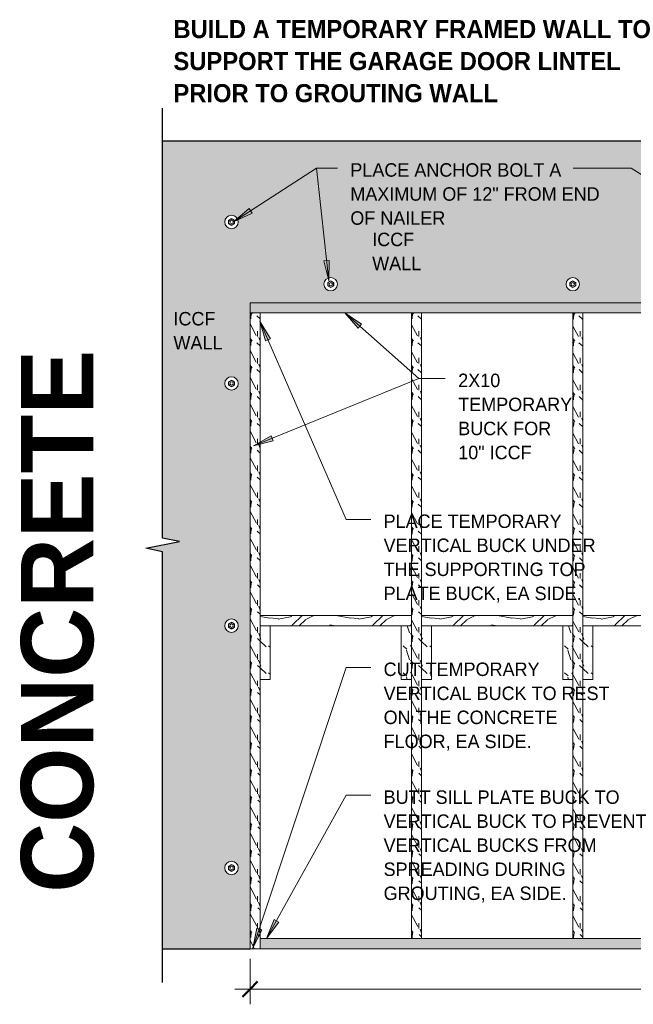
# Model space of a CAD drawing. Header units: inches. Extents: x 263 to 1771, y -57 to 386.
# Tile 25 of 27: x 1458 to 1550, y 89 to 235. Entities that reach past the tile are written whole.
import ezdxf

# ---------------------------------------------------------------- set-up
doc = ezdxf.new("R2010")
doc.units = ezdxf.units.IN
doc.header["$MEASUREMENT"] = 0
doc.layers.add('A-ANNO-DIMS', color=1, linetype='Continuous')
for name, color, linetype, lineweight in [('A-ANNO-DIMS-24', 1, 'Continuous', 9), ('A-ANNO-TEXT', 2, 'Continuous', 9), ('A-DETL', 5, 'Continuous', 9), ('A-DETL-GENF', 3, 'Continuous', 9), ('A-DETL-LLIN', 3, 'Continuous', 9)]:
    doc.layers.add(name, color=color, linetype=linetype, lineweight=lineweight)
doc.dimstyles.new('Linear_-_3_32__SBT_TO_1_FT', dxfattribs={"dimscale": 12, "dimtxt": 0.1875, "dimasz": 0.18, "dimexe": 0.1875, "dimexo": 0.005208, "dimgap": 0.125, "dimtad": 1, "dimtoh": 1, "dimdec": 0, "dimzin": 3, "dimdsep": 46, "dimlunit": 4, "dimtxsty": 'Standard', "dimtsz": 0.132583, "dimcen": 0.09, "dimdle": 0.1875, "dimazin": 1, "dimtfac": 1, "dimtdec": 0, "dimtmove": 0, "dimatfit": 3, "dimfxl": 0, "dimtvp": 1, "dimtolj": 1, "dimtzin": 0, "dimarcsym": 0})
pattern_1 = [(355.236, (1435.446, 2.04), (-132.0003, 12.0013126), [1.445, -143.054]), (11.31, (1436.886, 1.92), (47.999802, 11.999618), [1.836, -59.353]), (45, (1438.686, 2.28), (2e-15, 11.9996), [1.358, -15.613]), (46.848, (1439.646, 3.24), (167.9990196, 180.0011794), [2.632, -260.549]), (12.995, (1441.446, 5.16), (-107.9998605, -24.0011767), [1.601, -158.499]), (0, (1443.006, 5.52), (12, 12), [3, -9]), (350.538, (1446.006, 5.52), (-59.999615, 11.999802), [1.46, -71.533]), (354.289, (1435.446, 5.28), (-107.9998584, 12.0007164), [1.206, -119.393]), (0, (1436.646, 5.16), (12, 12), [1.8, -10.2]), (28.301, (1438.446, 5.16), (131.999243, 72.0006128), [1.772, -175.406]), (52.125, (1440.006, 6), (-47.999473, -60.0000516), [2.736, -134.085]), (39.289, (1441.686, 8.16), (72.0004775, 59.9991211), [1.706, -168.847]), (6.34, (1443.006, 9.24), (96.000043, 11.9994996), [2.173, -106.491]), (348.111, (1445.166, 9.48), (-168.0000449, 36.0010252), [2.33, -230.668]), (353.29, (1435.446, 9), (107.9996025, -12.0003127), [2.054, -203.353]), (3.366, (1437.486, 8.76), (191.9997334, 11.9987713), [2.044, -202.309]), (33.69, (1439.526, 8.88), (-24.000228, -12.000356), [2.163, -41.103]), (47.49, (1441.326, 10.08), (119.9988796, 132.0006096), [1.953, -193.392]), (14.931, (1442.646, 11.52), (132.000387, 35.9990847), [1.863, -184.427]), (0, (1444.446, 12), (12, 12), [1.44, -10.56]), (347.005, (1445.886, 12), (107.9998605, -24.0011767), [1.601, -158.499]), (0, (1439.166, 0), (12, 12), [0.032, -11.968]), (223.152, (1440.846, 1.8), (180.0011794, 167.9990196), [2.632, -260.549]), (206.565, (1438.926, 12), (-12.00009, -12.00052), [1.073, -25.759]), (188.13, (1437.966, 11.52), (-71.999614, -11.999756), [1.697, -83.156]), (156.801, (1436.286, 11.28), (-60.000172, 24.000225), [0.914, -90.475]), (26.565, (1440.846, 1.8), (12.00009, 12.00052), [1.342, -25.491]), (6.71, (1442.046, 2.4), (-107.9996025, -12.0003127), [2.054, -203.353]), (349.875, (1444.086, 2.64), (204.00011846, -36.00112297), [3.413, -337.902]), (349.695, (1435.446, 0.72), (71.9996573, -12.0004542), [1.342, -132.822]), (15.524, (1436.766, 0.48), (-132.0004175, -36.0001992), [2.242, -221.937]), (42.879, (1438.926, 1.08), (-155.9998721, -144.000517), [2.293, -226.967]), (34.695, (1440.606, 2.64), (120.0004404, 83.9998924), [1.897, -187.839]), (9.462, (1442.166, 3.72), (59.999615, 11.999802), [2.19, -70.803]), (353.418, (1444.326, 4.08), (-203.99963486, 23.9996579), [3.141, -310.929]), (351.87, (1435.446, 3.72), (-71.999614, 11.999756), [1.697, -83.156]), (11.31, (1437.126, 3.48), (47.999802, 11.999618), [1.836, -59.353]), (42.51, (1438.926, 3.84), (-132.0006096, -119.9988796), [1.953, -193.392]), (45, (1440.366, 5.16), (2e-15, 11.9996), [2.206, -14.764]), (17.354, (1441.926, 6.72), (-155.9999896, -47.9997765), [2.012, -199.145]), (356.633, (1443.846, 7.32), (-191.999524, 12.0021223), [2.044, -202.309]), (342.897, (1445.886, 7.2), (120.0001634, -36.0009398), [1.632, -161.585]), (351.254, (1435.446, 6.72), (84.000072, -12.000115), [1.578, -156.257]), (14.931, (1437.006, 6.48), (132.000387, 35.9990847), [1.863, -184.427]), (32.005, (1438.806, 6.96), (-60.000361, -35.9996707), [2.264, -110.944]), (49.899, (1440.726, 8.16), (-132.00013176, -155.9998026), [2.981, -295.093]), (15.945, (1442.646, 10.44), (-48.0001825, -12.000037), [1.747, -85.614]), (353.991, (1444.326, 10.92), (120.0001174, -12.000109), [2.293, -226.967]), (336.801, (1446.606, 10.68), (60.000172, -24.000225), [0.914, -90.475]), (350.538, (1435.446, 10.32), (-59.999615, 11.999802), [1.46, -71.533]), (10.008, (1436.886, 10.08), (131.9997426, 23.999859), [2.072, -205.081]), (37.405, (1438.926, 10.44), (156.00071, 119.9993492), [2.568, -254.243]), (29.055, (1440.966, 0), (83.9993836, 48.000945), [1.235, -122.312]), (10.784, (1442.046, 0.6), (-192.0000843, -35.9993246), [2.565, -253.965]), (352.875, (1444.566, 1.08), (-84.000295, 11.9995924), [2.902, -93.845])]
pattern_2 = [(108.435, (1436.486, 0), (-3.998075, 7.9970804), [1.517, -11.127]), (139.399, (1436.006, 1.439), (-23.9903337, 19.9913199), [0.737, -36.126]), (136.848, (1439.445, 1.919), (-59.97609028, 55.97734648), [1.754, -85.938]), (109.983, (1438.165, 3.119), (-11.99563466, 31.9874293), [0.936, -45.864]), (90, (1437.845, 0), (-3.998, 3.998), [0.8, -3.199]), (118.443, (1437.845, 0.8), (27.9890638, -51.97850372), [2.183, -106.952]), (84.289, (1436.806, 2.719), (-3.9988125, -35.9856906), [0.804, -39.38]), (129.806, (1436.886, 3.519), (15.9936204, -19.9918148), [0.625, -30.604])]

# ---------------------------------------------------------------- blocks, each defined once
blk = doc.blocks.new('Anchor Bolts Ho_R TO GROUT0')
at = {"layer": 'A-DETL-GENF'}
for p, q in [((0.54, 1.24), (0.98, 1.49)), ((0.98, 1.49), (1.42, 1.24)), ((0.54, 0.73), (0.54, 1.24)), ((0.98, 0.48), (0.54, 0.73)), ((1.42, 0.73), (0.98, 0.48)), ((1.42, 1.24), (1.42, 0.73))]:
    blk.add_line(p, q, dxfattribs=at)
for radius in [0.438, 0.25]:
    blk.add_circle((0.98, 0.99), radius, dxfattribs=at)
blk = doc.blocks.new('Break Line1 - B_R TO GROUT0')
at = {"layer": 'A-DETL-GENF', "lineweight": 30}
for p, q in [((-1, 0), (-0.5, 2.5)), ((-0.5, 2.5), (0.5, -2.5)), ((-65.01, 0), (-1, 0)), ((0.5, -2.5), (1, 0)), ((1, 0), (64.91, 0))]:
    blk.add_line(p, q, dxfattribs=at)
blk = doc.blocks.new('DIMBLOCK14-GARA_R TO GROUT0')
at = {"layer": 'A-ANNO-DIMS-24'}
for p, q in [((1492.71, 95.51), (1492.71, 88.74)), ((1492.71, 90.99), (1492.71, 95.51)), ((1684.99, 95.51), (1684.99, 88.74)), ((1684.99, 90.99), (1684.99, 95.51)), ((1490.46, 90.99), (1687.24, 90.99))]:
    blk.add_line(p, q, dxfattribs=at)
at = {"layer": 'A-ANNO-DIMS-24', "lineweight": 50}
for p, q in [((1492.71, 90.99), (1491.58, 89.87)), ((1492.71, 90.99), (1493.83, 92.12)), ((1684.99, 90.99), (1683.87, 89.87)), ((1684.99, 90.99), (1686.12, 92.12))]:
    blk.add_line(p, q, dxfattribs=at)
at = {"layer": 'A-ANNO-DIMS-24', "color": 0, "insert": (1586.69, 95.21), "char_height": 2.0012, "width": 5.1857, "attachment_point": 1, "line_spacing_factor": 1.070803}
blk.add_mtext("\\fStylus BT|b0|i0|c0|p34|;16'", dxfattribs=at)

msp = doc.modelspace()

# ---------------------------------------------------------------- hatches: boundary and pattern name
at = {"layer": 'A-ANNO-TEXT'}
for points in [[(1493.00738789, 206.33157627), (1492.57801855, 206.99460542), (1490.27460001, 205.0323989)], [(1504.49203224, 199.29281096), (1503.70671018, 199.20775247), (1504.4224129, 196.26772508)], [(1495.02451044, 187.33582808), (1495.74879844, 187.65106224), (1494.18943387, 190.24420195)], [(1508.77478227, 189.21667952), (1509.29884953, 189.80771183), (1506.79214784, 191.50253869)], [(1496.15602003, 172.49783988), (1495.85775652, 173.22927994), (1493.22896885, 171.73079176)], [(1496.98100542, 100.96362492), (1496.29044151, 101.34714437), (1495.17916372, 98.53270783)], [(1494.46263924, 99.79849812), (1493.71295275, 100.04736726), (1493.1426216, 97.07571556)]]:
    msp.add_hatch(color=7, dxfattribs=at).paths.add_polyline_path(points, flags=0)
at = {"layer": 'A-DETL-GENF'}
h = msp.add_hatch(color=10, dxfattribs=at)
h.paths.add_polyline_path([(1492.70953255, 97.00761705), (1492.70953255, 193.00761705), (1684.99045838, 193.00761705), (1684.99045838, 97.00761705), (1698.95155017, 97.00761705), (1698.95155017, 156.00761705), (1702.40608447, 156.50761705), (1695.49701586, 157.50761705), (1698.95155017, 158.00761705), (1698.95155017, 217.00761705), (1479.70297507, 217.00761705), (1479.70297507, 158.00761705), (1482.20297507, 157.50761705), (1477.20297507, 156.50761705), (1479.70297507, 156.00761705), (1479.70297507, 97.00761705)], flags=0)
edge = h.paths.add_edge_path(flags=0)
edge.add_arc((1588.70953255, 199.01279854), 1, 180, 360)
edge.add_arc((1588.70953255, 199.01279854), 1, 0, 180)
edge = h.paths.add_edge_path(flags=0)
edge.add_arc((1588.70953255, 211.01279854), 1, 180, 360)
edge.add_arc((1588.70953255, 211.01279854), 1, 0, 180)
edge = h.paths.add_edge_path(flags=0)
edge.add_arc((1489.95953255, 109.01279854), 1, 180, 360)
edge.add_arc((1489.95953255, 109.01279854), 1, 0, 180)
edge = h.paths.add_edge_path(flags=0)
edge.add_arc((1489.95953255, 145.01279854), 1, 180, 360)
edge.add_arc((1489.95953255, 145.01279854), 1, 0, 180)
edge = h.paths.add_edge_path(flags=0)
edge.add_arc((1489.95953255, 181.01279854), 1, 180, 360)
edge.add_arc((1489.95953255, 181.01279854), 1, 0, 180)
edge = h.paths.add_edge_path(flags=0)
edge.add_arc((1489.95953255, 205.01279854), 1, 180, 360)
edge.add_arc((1489.95953255, 205.01279854), 1, 0, 180)
edge = h.paths.add_edge_path(flags=0)
edge.add_arc((1504.70953255, 195.76279854), 1, 180, 360)
edge.add_arc((1504.70953255, 195.76279854), 1, 0, 180)
edge = h.paths.add_edge_path(flags=0)
edge.add_arc((1540.70953255, 195.76279854), 1, 180, 360)
edge.add_arc((1540.70953255, 195.76279854), 1, 0, 180)
edge = h.paths.add_edge_path(flags=0)
edge.add_arc((1576.70953255, 195.76279854), 1, 180, 360)
edge.add_arc((1576.70953255, 195.76279854), 1, 0, 180)
edge = h.paths.add_edge_path(flags=0)
edge.add_arc((1600.70953255, 195.76279854), 1, 180, 360)
edge.add_arc((1600.70953255, 195.76279854), 1, 0, 180)
edge = h.paths.add_edge_path(flags=0)
edge.add_arc((1687.74045838, 109.01279854), 1, 180, 360)
edge.add_arc((1687.74045838, 109.01279854), 1, 0, 180)
edge = h.paths.add_edge_path(flags=0)
edge.add_arc((1687.74045838, 145.01279854), 1, 180, 360)
edge.add_arc((1687.74045838, 145.01279854), 1, 0, 180)
edge = h.paths.add_edge_path(flags=0)
edge.add_arc((1687.74045838, 181.01279854), 1, 180, 360)
edge.add_arc((1687.74045838, 181.01279854), 1, 0, 180)
edge = h.paths.add_edge_path(flags=0)
edge.add_arc((1687.74045838, 205.01279854), 1, 180, 360)
edge.add_arc((1687.74045838, 205.01279854), 1, 0, 180)
edge = h.paths.add_edge_path(flags=0)
edge.add_arc((1672.99045838, 195.76279854), 1, 180, 360)
edge.add_arc((1672.99045838, 195.76279854), 1, 0, 180)
edge = h.paths.add_edge_path(flags=0)
edge.add_arc((1636.99045838, 195.76279854), 1, 180, 360)
edge.add_arc((1636.99045838, 195.76279854), 1, 0, 180)
h = msp.add_hatch(dxfattribs=at)
h.set_pattern_fill('FP9_33', style=0, pattern_type=2)
h.set_pattern_definition(pattern_1)
h.paths.add_polyline_path([(1684.99045838, 193.00761705), (1492.70953255, 193.00761705), (1492.70953255, 191.50761705), (1494.20953255, 191.50761705), (1516.70953255, 191.50761705), (1518.20953255, 191.50761705), (1540.70953255, 191.50761705), (1542.20953255, 191.50761705), (1564.70953255, 191.50761705), (1566.20953255, 191.50761705), (1588.70953255, 191.50761705), (1590.20953255, 191.50761705), (1612.70953255, 191.50761705), (1614.20953255, 191.50761705), (1636.70953255, 191.50761705), (1638.20953255, 191.50761705), (1660.70953255, 191.50761705), (1662.20953255, 191.50761705), (1683.49045838, 191.50761705), (1684.99045838, 191.50761705)], flags=0)
h = msp.add_hatch(dxfattribs=at)
h.set_pattern_fill('FP9_34', style=0, pattern_type=2)
h.set_pattern_definition(pattern_2)
h.paths.add_polyline_path([(1494.20953255, 191.50761705), (1492.70953255, 191.50761705), (1492.70953255, 97.00761705), (1494.20953255, 97.00761705), (1494.20953255, 98.50761705), (1494.20953255, 137.00761705), (1494.20953255, 146.50761705)], flags=0)
h = msp.add_hatch(dxfattribs=at)
h.set_pattern_fill('FP9_34', style=0, pattern_type=2)
h.set_pattern_definition(pattern_2)
h.paths.add_polyline_path([(1518.20953255, 191.50761705), (1516.70953255, 191.50761705), (1516.70953255, 146.50761705), (1516.70953255, 137.00761705), (1516.70953255, 98.50761705), (1518.20953255, 98.50761705), (1518.20953255, 137.00761705), (1518.20953255, 146.50761705)], flags=0)
h = msp.add_hatch(dxfattribs=at)
h.set_pattern_fill('FP9_34', style=0, pattern_type=2)
h.set_pattern_definition(pattern_2)
h.paths.add_polyline_path([(1542.20953255, 191.50761705), (1540.70953255, 191.50761705), (1540.70953255, 146.50761705), (1540.70953255, 137.00761705), (1540.70953255, 98.50761705), (1542.20953255, 98.50761705), (1542.20953255, 137.00761705), (1542.20953255, 146.50761705)], flags=0)
h = msp.add_hatch(dxfattribs=at)
h.set_pattern_fill('FP9_33', style=0, pattern_type=2)
h.set_pattern_definition(pattern_1)
h.paths.add_polyline_path([(1516.70953255, 146.50761705), (1494.20953255, 146.50761705), (1494.20953255, 145.00761705), (1516.70953255, 145.00761705)], flags=0)
h = msp.add_hatch(dxfattribs=at)
h.set_pattern_fill('FP9_33', style=0, pattern_type=2)
h.set_pattern_definition(pattern_1)
h.paths.add_polyline_path([(1540.70953255, 146.50761705), (1518.20953255, 146.50761705), (1518.20953255, 145.00761705), (1540.70953255, 145.00761705)], flags=0)
h = msp.add_hatch(dxfattribs=at)
h.set_pattern_fill('FP9_33', style=0, pattern_type=2)
h.set_pattern_definition(pattern_1)
h.paths.add_polyline_path([(1564.70953255, 146.50761705), (1542.20953255, 146.50761705), (1542.20953255, 145.00761705), (1564.70953255, 145.00761705)], flags=0)
h = msp.add_hatch(dxfattribs=at)
h.set_pattern_fill('FP9_34', style=0, pattern_type=2)
h.set_pattern_definition(pattern_2)
h.paths.add_polyline_path([(1495.70953255, 145.00761705), (1494.20953255, 145.00761705), (1494.20953255, 137.00761705), (1495.70953255, 137.00761705)], flags=0)
h = msp.add_hatch(dxfattribs=at)
h.set_pattern_fill('FP9_34', style=0, pattern_type=2)
h.set_pattern_definition(pattern_2)
h.paths.add_polyline_path([(1516.70953255, 145.00761705), (1515.20953255, 145.00761705), (1515.20953255, 137.00761705), (1516.70953255, 137.00761705)], flags=0)
h = msp.add_hatch(dxfattribs=at)
h.set_pattern_fill('FP9_34', style=0, pattern_type=2)
h.set_pattern_definition(pattern_2)
h.paths.add_polyline_path([(1519.70953255, 145.00761705), (1518.20953255, 145.00761705), (1518.20953255, 137.00761705), (1519.70953255, 137.00761705)], flags=0)
h = msp.add_hatch(dxfattribs=at)
h.set_pattern_fill('FP9_34', style=0, pattern_type=2)
h.set_pattern_definition(pattern_2)
h.paths.add_polyline_path([(1540.70953255, 145.00761705), (1539.20953255, 145.00761705), (1539.20953255, 137.00761705), (1540.70953255, 137.00761705)], flags=0)
h = msp.add_hatch(dxfattribs=at)
h.set_pattern_fill('FP9_34', style=0, pattern_type=2)
h.set_pattern_definition(pattern_2)
h.paths.add_polyline_path([(1543.70953255, 145.00761705), (1542.20953255, 145.00761705), (1542.20953255, 137.00761705), (1543.70953255, 137.00761705)], flags=0)
h = msp.add_hatch(dxfattribs=at)
h.set_pattern_fill('FP9_35', style=0, pattern_type=2)
h.set_pattern_definition([(355.236, (1435.446, 2.04), (-132.0003, 12.0013126), [1.445, -143.054]), (11.31, (1436.886, 1.92), (47.999802, 11.999618), [1.836, -59.353]), (45, (1438.686, 2.28), (2e-15, 11.9996), [1.358, -15.613]), (46.848, (1439.646, 3.24), (167.9990196, 180.0011794), [2.632, -260.549]), (12.995, (1441.446, 5.16), (-107.9998605, -24.0011767), [1.601, -158.499]), (0, (1443.006, 5.52), (12, 12), [3, -9]), (350.538, (1446.006, 5.52), (-59.999615, 11.999802), [1.46, -71.533]), (354.289, (1435.446, 5.28), (-107.9998584, 12.0007164), [1.206, -119.393]), (0, (1436.646, 5.16), (12, 12), [1.8, -10.2]), (28.301, (1438.446, 5.16), (131.999243, 72.0006128), [1.772, -175.406]), (52.125, (1440.006, 6), (-47.999473, -60.0000516), [2.736, -134.085]), (39.289, (1441.686, 8.16), (72.0004775, 59.9991211), [1.706, -168.847]), (6.34, (1443.006, 9.24), (96.000043, 11.9994996), [2.173, -106.491]), (348.111, (1445.166, 9.48), (-168.0000449, 36.0010252), [2.33, -230.668]), (353.29, (1435.446, 9), (107.9996025, -12.0003127), [2.054, -203.353]), (3.367, (1437.486, 8.76), (191.999524, 12.0021223), [2.044, -202.309]), (33.69, (1439.526, 8.88), (-24.000228, -12.000356), [2.163, -41.103]), (47.49, (1441.326, 10.08), (119.9988796, 132.0006096), [1.953, -193.392]), (14.931, (1442.646, 11.52), (132.000387, 35.9990847), [1.863, -184.427]), (0, (1444.446, 12), (12, 12), [1.44, -10.56]), (347.005, (1445.886, 12), (107.9998605, -24.0011767), [1.601, -158.499]), (0, (1439.166, 0), (12, 12), [0.032, -11.968]), (223.152, (1440.846, 1.8), (180.0011794, 167.9990196), [2.632, -260.549]), (206.565, (1438.926, 12), (-12.00009, -12.00052), [1.073, -25.759]), (188.13, (1437.966, 11.52), (-71.999614, -11.999756), [1.697, -83.156]), (156.801, (1436.286, 11.28), (-60.000172, 24.000225), [0.914, -90.475]), (26.565, (1440.846, 1.8), (12.00009, 12.00052), [1.342, -25.491]), (6.71, (1442.046, 2.4), (-107.9996025, -12.0003127), [2.054, -203.353]), (349.875, (1444.086, 2.64), (204.00011846, -36.001123), [3.413, -337.902]), (349.695, (1435.446, 0.72), (71.9996573, -12.0004542), [1.342, -132.822]), (15.524, (1436.766, 0.48), (-132.0004175, -36.0001992), [2.242, -221.937]), (42.879, (1438.926, 1.08), (-155.9998721, -144.000517), [2.293, -226.967]), (34.695, (1440.606, 2.64), (120.0004404, 83.9998924), [1.897, -187.839]), (9.462, (1442.166, 3.72), (59.999615, 11.999802), [2.19, -70.803]), (353.418, (1444.326, 4.08), (-203.99963486, 23.9996579), [3.141, -310.929]), (351.87, (1435.446, 3.72), (-71.999614, 11.999756), [1.697, -83.156]), (11.31, (1437.126, 3.48), (47.999802, 11.999618), [1.836, -59.353]), (42.51, (1438.926, 3.84), (-132.0006096, -119.9988796), [1.953, -193.392]), (45, (1440.366, 5.16), (2e-15, 11.9996), [2.206, -14.764]), (17.354, (1441.926, 6.72), (-155.9999896, -47.9997765), [2.012, -199.145]), (356.633, (1443.846, 7.32), (-191.999524, 12.0021223), [2.044, -202.309]), (342.897, (1445.886, 7.2), (120.0001634, -36.0009398), [1.632, -161.585]), (351.254, (1435.446, 6.72), (84.000072, -12.000115), [1.578, -156.257]), (14.931, (1437.006, 6.48), (132.000387, 35.9990847), [1.863, -184.427]), (32.005, (1438.806, 6.96), (-60.000361, -35.999671), [2.264, -110.944]), (49.899, (1440.726, 8.16), (-132.0001318, -155.9998026), [2.981, -295.093]), (15.945, (1442.646, 10.44), (-48.000183, -12.000037), [1.747, -85.614]), (353.991, (1444.326, 10.92), (120.0001174, -12.000109), [2.293, -226.967]), (336.801, (1446.606, 10.68), (60.000172, -24.000225), [0.914, -90.475]), (350.538, (1435.446, 10.32), (-59.999615, 11.999802), [1.46, -71.533]), (10.008, (1436.886, 10.08), (131.9997426, 23.999859), [2.072, -205.081]), (37.405, (1438.926, 10.44), (156.00071, 119.9993492), [2.568, -254.243]), (29.055, (1440.966, 0), (83.9993836, 48.000945), [1.235, -122.312]), (10.784, (1442.046, 0.6), (-192.0000843, -35.9993246), [2.565, -253.965]), (352.875, (1444.566, 1.08), (-84.000295, 11.999592), [2.902, -93.845])])
h.paths.add_polyline_path([(1683.49045838, 98.50761705), (1662.20953255, 98.50761705), (1660.70953255, 98.50761705), (1638.20953255, 98.50761705), (1636.70953255, 98.50761705), (1614.20953255, 98.50761705), (1612.70953255, 98.50761705), (1590.20953255, 98.50761705), (1588.70953255, 98.50761705), (1566.20953255, 98.50761705), (1564.70953255, 98.50761705), (1542.20953255, 98.50761705), (1540.70953255, 98.50761705), (1518.20953255, 98.50761705), (1516.70953255, 98.50761705), (1494.20953255, 98.50761705), (1494.20953255, 97.00761705), (1683.49045838, 97.00761705)], flags=0)

# ---------------------------------------------------------------- linework, layer by layer
at = {"layer": 'A-ANNO-TEXT', "color": 7}
for p, q in [((1490.27460001, 205.0323989), (1502.60803597, 213.01937678)), ((1502.60803597, 213.01937678), (1505.70905512, 213.01937678)), ((1504.4224129, 196.26772508), (1502.60803597, 213.01937678)), ((1502.60803597, 213.01937678), (1505.70905512, 213.01937678)), ((1549.37475881, 213.01937678), (1540.75655512, 213.01937678)), ((1576.75593949, 195.90814362), (1549.37475881, 213.01937678)), ((1492.57801855, 206.99460542), (1490.27460001, 205.0323989)), ((1490.27460001, 205.0323989), (1493.00738789, 206.33157627)), ((1493.00738789, 206.33157627), (1492.57801855, 206.99460542)), ((1504.49203224, 199.29281096), (1503.70671018, 199.20775247)), ((1503.70671018, 199.20775247), (1504.4224129, 196.26772508)), ((1504.4224129, 196.26772508), (1504.49203224, 199.29281096)), ((1495.74879844, 187.65106224), (1494.18943387, 190.24420195)), ((1494.18943387, 190.24420195), (1495.02451044, 187.33582808)), ((1494.18943387, 190.24420195), (1506.99832451, 160.81425084)), ((1509.29884953, 189.80771183), (1506.79214784, 191.50253869)), ((1506.79214784, 191.50253869), (1508.77478227, 189.21667952)), ((1506.79214784, 191.50253869), (1517.79353747, 181.74762686)), ((1508.77478227, 189.21667952), (1509.29884953, 189.80771183)), ((1495.02451044, 187.33582808), (1495.74879844, 187.65106224)), ((1493.22896885, 171.73079176), (1517.79353747, 181.74762686)), ((1517.79353747, 181.74762686), (1521.75450433, 181.74762686)), ((1517.79353747, 181.74762686), (1521.75450433, 181.74762686)), ((1495.85775652, 173.22927994), (1493.22896885, 171.73079176)), ((1496.15602003, 172.49783988), (1495.85775652, 173.22927994)), ((1493.22896885, 171.73079176), (1496.15602003, 172.49783988)), ((1506.99832451, 160.81425084), (1510.65800755, 160.81425084)), ((1493.1426216, 97.07571556), (1506.99832451, 138.81425084)), ((1506.99832451, 138.81425084), (1510.65800755, 138.81425084)), ((1495.17916372, 98.53270783), (1506.99832451, 119.81425084)), ((1506.99832451, 119.81425084), (1510.65800755, 119.81425084)), ((1496.29044151, 101.34714437), (1495.17916372, 98.53270783)), ((1496.98100542, 100.96362492), (1496.29044151, 101.34714437)), ((1493.71295275, 100.04736726), (1493.1426216, 97.07571556)), ((1493.1426216, 97.07571556), (1494.46263924, 99.79849812)), ((1494.46263924, 99.79849812), (1493.71295275, 100.04736726)), ((1495.17916372, 98.53270783), (1496.98100542, 100.96362492))]:
    msp.add_line(p, q, dxfattribs=at)
at = {"layer": 'A-DETL', "lineweight": 30}
for p, q in [((1604.09999546, 217.00761705), (1479.70297507, 217.00761705)), ((1479.70297507, 97.00761705), (1492.70953255, 97.00761705))]:
    msp.add_line(p, q, dxfattribs=at)
at = {"layer": 'A-DETL'}
for p, q in [((1698.95155017, 217.00761705), (1479.70297507, 217.00761705)), ((1684.99045838, 193.00761705), (1492.70953255, 193.00761705)), ((1492.70953255, 193.00761705), (1492.70953255, 191.50761705)), ((1494.20953255, 191.50761705), (1492.70953255, 191.50761705)), ((1492.70953255, 191.50761705), (1492.70953255, 97.00761705)), ((1494.20953255, 191.50761705), (1516.70953255, 191.50761705)), ((1494.20953255, 146.50761705), (1494.20953255, 191.50761705)), ((1518.20953255, 191.50761705), (1516.70953255, 191.50761705)), ((1516.70953255, 191.50761705), (1516.70953255, 146.50761705)), ((1518.20953255, 191.50761705), (1540.70953255, 191.50761705)), ((1518.20953255, 146.50761705), (1518.20953255, 191.50761705)), ((1542.20953255, 191.50761705), (1540.70953255, 191.50761705)), ((1540.70953255, 191.50761705), (1540.70953255, 146.50761705)), ((1542.20953255, 191.50761705), (1564.70953255, 191.50761705)), ((1542.20953255, 146.50761705), (1542.20953255, 191.50761705)), ((1516.70953255, 146.50761705), (1494.20953255, 146.50761705)), ((1494.20953255, 146.50761705), (1494.20953255, 145.00761705)), ((1516.70953255, 145.00761705), (1516.70953255, 146.50761705)), ((1540.70953255, 146.50761705), (1518.20953255, 146.50761705)), ((1518.20953255, 146.50761705), (1518.20953255, 145.00761705)), ((1540.70953255, 145.00761705), (1540.70953255, 146.50761705)), ((1564.70953255, 146.50761705), (1542.20953255, 146.50761705)), ((1542.20953255, 146.50761705), (1542.20953255, 145.00761705)), ((1494.20953255, 145.00761705), (1494.20953255, 137.00761705)), ((1494.20953255, 145.00761705), (1516.70953255, 145.00761705)), ((1495.70953255, 137.00761705), (1495.70953255, 145.00761705)), ((1515.20953255, 145.00761705), (1515.20953255, 137.00761705)), ((1516.70953255, 137.00761705), (1516.70953255, 145.00761705)), ((1518.20953255, 145.00761705), (1518.20953255, 137.00761705)), ((1518.20953255, 145.00761705), (1540.70953255, 145.00761705)), ((1519.70953255, 137.00761705), (1519.70953255, 145.00761705)), ((1539.20953255, 145.00761705), (1539.20953255, 137.00761705)), ((1540.70953255, 137.00761705), (1540.70953255, 145.00761705)), ((1542.20953255, 145.00761705), (1542.20953255, 137.00761705)), ((1542.20953255, 145.00761705), (1564.70953255, 145.00761705)), ((1543.70953255, 137.00761705), (1543.70953255, 145.00761705)), ((1494.20953255, 98.50761705), (1494.20953255, 137.00761705)), ((1494.20953255, 137.00761705), (1495.70953255, 137.00761705)), ((1515.20953255, 137.00761705), (1516.70953255, 137.00761705)), ((1516.70953255, 137.00761705), (1516.70953255, 98.50761705)), ((1518.20953255, 98.50761705), (1518.20953255, 137.00761705)), ((1518.20953255, 137.00761705), (1519.70953255, 137.00761705)), ((1539.20953255, 137.00761705), (1540.70953255, 137.00761705)), ((1540.70953255, 137.00761705), (1540.70953255, 98.50761705)), ((1542.20953255, 98.50761705), (1542.20953255, 137.00761705)), ((1542.20953255, 137.00761705), (1543.70953255, 137.00761705)), ((1516.70953255, 98.50761705), (1494.20953255, 98.50761705)), ((1494.20953255, 98.50761705), (1494.20953255, 97.00761705)), ((1516.70953255, 98.50761705), (1518.20953255, 98.50761705)), ((1540.70953255, 98.50761705), (1518.20953255, 98.50761705)), ((1540.70953255, 98.50761705), (1542.20953255, 98.50761705)), ((1564.70953255, 98.50761705), (1542.20953255, 98.50761705)), ((1479.70297507, 97.00761705), (1492.70953255, 97.00761705)), ((1492.70953255, 97.00761705), (1494.20953255, 97.00761705)), ((1494.20953255, 97.00761705), (1683.49045838, 97.00761705))]:
    msp.add_line(p, q, dxfattribs=at)
at = {"layer": 'A-DETL-LLIN'}
for centre in [(1489.95953255, 205.00761705), (1504.70953255, 195.75761705), (1540.70953255, 195.75761705), (1489.95953255, 181.00761705), (1489.95953255, 145.00761705), (1489.95953255, 109.00761705)]:
    msp.add_circle(centre, 1, dxfattribs=at)

# ---------------------------------------------------------------- block references
at = {"layer": 'A-DETL-GENF', "rotation": 89.99999999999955}
msp.add_blockref('Break Line1 - B_R TO GROUT0', (1479.70297507, 157.00761705), dxfattribs=at)
at = {"layer": 'A-DETL-GENF'}
for p in [(1488.98121503, 204.02077735), (1503.73121503, 194.77077735), (1539.73121503, 194.77077735), (1488.98121503, 180.02077735), (1488.98121503, 144.02077735), (1488.98121503, 108.02077735)]:
    msp.add_blockref('Anchor Bolts Ho_R TO GROUT0', p, dxfattribs=at)

# ---------------------------------------------------------------- texts
at = {"layer": 'A-ANNO-TEXT', "color": 7, "attachment_point": 1}
for s, insert, char_height, width, line_spacing_factor in [('\\fStylus BT|b1|i0|c0|p34|;BUILD A TEMPORARY FRAMED WALL TO\\PSUPPORT THE GARAGE DOOR LINTEL\\PPRIOR TO GROUTING WALL', (1481.32269042, 235.02078965), 2.6869158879, 84.456, 1.063354), ('\\fStylus BT|b0|i0|c0|p34|;PLACE ANCHOR BOLT A\\PMAXIMUM OF 12" FROM END\\POF NAILER', (1507.62905512, 213.73840215), 2.0011682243, 46.71, 1.070803), ('\\fStylus BT|b0|i0|c0|p34|;ICCF\\PWALL', (1510.88211526, 203.41419745), 2.0011682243, 8.073, 1.070803), ('\\fStylus BT|b0|i0|c0|p34|;ICCF\\PWALL', (1481.32269042, 191.6284003), 2.0011682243, 8.073, 1.070803), ('\\fStylus BT|b0|i0|c0|p34|;2X10\\PTEMPORARY\\PBUCK FOR\\P10" ICCF', (1523.67450433, 182.46665223), 2.0011682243, 19.413, 1.070803), ('\\fStylus BT|b0|i0|c0|p34|;PLACE TEMPORARY\\PVERTICAL BUCK UNDER\\PTHE SUPPORTING TOP\\PPLATE BUCK, EA SIDE.', (1512.57800755, 161.53327621), 2.0011682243, 37.125, 1.070803), ('\\fStylus BT|b0|i0|c0|p34|;CUT TEMPORARY\\PVERTICAL BUCK TO REST\\PON THE CONCRETE\\PFLOOR, EA SIDE.', (1512.57800755, 139.53327621), 2.0011682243, 39.825, 1.070803), ('\\fStylus BT|b0|i0|c0|p34|;BUTT SILL PLATE BUCK TO\\PVERTICAL BUCK TO PREVENT\\PVERTICAL BUCKS FROM\\PSPREADING DURING\\PGROUTING, EA SIDE.', (1512.57800755, 120.53327621), 2.0011682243, 45.873, 1.070803)]:
    msp.add_mtext(s, dxfattribs=dict(at, insert=insert, char_height=char_height, width=width, line_spacing_factor=line_spacing_factor))
at = {"layer": 'A-ANNO-TEXT', "color": 253, "insert": (1458.64569055, 105.33775402), "char_height": 10.7476635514, "width": 92.592, "attachment_point": 1, "rotation": 90, "line_spacing_factor": 1.063354}
msp.add_mtext('\\fStylus BT|b1|i0|c0|p34|;CONCRETE', dxfattribs=at)

# ---------------------------------------------------------------- dimensions: what is measured, and where the dimension line sits
at = {"layer": 'A-ANNO-DIMS', "lineweight": 9}
dim = msp.add_linear_dim(base=(1684.99045838, 90.99212279), p1=(1492.70953255, 97.00761705), p2=(1684.99045838, 97.00761705), dimstyle='Linear_-_3_32__SBT_TO_1_FT', dxfattribs=at)
dim.commit()
dim.dimension.update_dxf_attribs({"geometry": 'DIMBLOCK14-GARA_R TO GROUT0', "text_midpoint": (1588.84999546, 93.61712279)})

doc.saveas('drawing.dxf')
